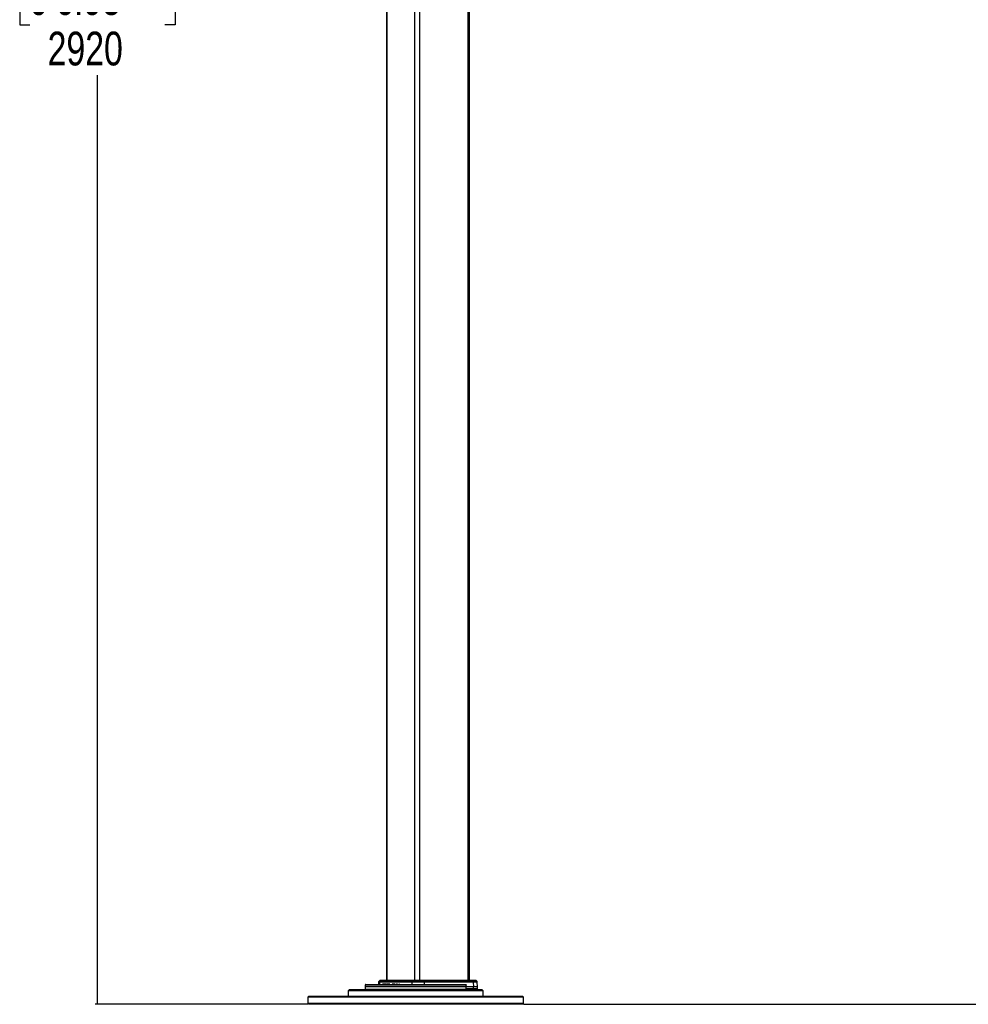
# Model space of a CAD drawing. Header units: millimetres. Extents: x 59675 to 443956, y 27057 to 412240.
# Tile 1 of 67: x 61374 to 131687, y 40110 to 113106. Entities that reach past the tile are written whole.
import ezdxf

# ---------------------------------------------------------------- set-up
doc = ezdxf.new("R2010")
doc.units = ezdxf.units.MM
doc.header["$LTSCALE"] = 50
doc.layers.add('COMPONENT_GEOMETRY', color=7, linetype='Continuous')
doc.styles.add('SLDTEXTSTYLE0', font='TXT', dxfattribs={"width": 0.75})
doc.dimstyles.new('SLDDIMSTYLE2', dxfattribs={"dimtxt": 2500, "dimasz": 165.1, "dimexe": 0, "dimexo": 0.0625, "dimgap": 625, "dimtad": 0, "dimtih": 1, "dimtoh": 1, "dimdec": 0, "dimrnd": 1e-09, "dimzin": 12, "dimdsep": 46, "dimtxsty": 'SLDTEXTSTYLE0', "dimsah": 1, "dimcen": 0.09, "dimadec": 0, "dimazin": 3, "dimtfac": 1, "dimtdec": 0, "dimtofl": 0, "dimtmove": 0, "dimatfit": 3, "dimfxl": 1, "dimfrac": 2, "dimtolj": 1, "dimtzin": 12, "dimarcsym": 0})

# ---------------------------------------------------------------- blocks, each defined once
blk = doc.blocks.new('_D_4')
at = {"layer": 'COMPONENT_GEOMETRY', "color": 7}
for p, q in [((94429, 186096), (66978, 186096)), ((67137, 186096), (67137, 117211)), ((62135, 116703), (61374, 116703)), ((61374, 116703), (61374, 112735)), ((72139, 116703), (72901, 116703)), ((72901, 116703), (72901, 112735)), ((61374, 112735), (62135, 112735)), ((72901, 112735), (72139, 112735)), ((67137, 40110), (67137, 108994)), ((82736, 40110), (66978, 40110))]:
    blk.add_line(p, q, dxfattribs=at)
for points in [[(67137, 186096), (67112, 185931), (67163, 185931)], [(67137, 40110), (67163, 40275), (67112, 40275)]]:
    blk.add_solid(points, dxfattribs=at)
at = {"layer": 'COMPONENT_GEOMETRY', "color": 7, "char_height": 2500, "attachment_point": 1, "style": 'SLDTEXTSTYLE0'}
for s, insert in [('9\'6.95"', (62135, 115957)), ('2920', (63443, 112217))]:
    blk.add_mtext(s, dxfattribs=dict(at, insert=insert))
blk = doc.blocks.new('_D_5')
at = {"layer": 'COMPONENT_GEOMETRY', "color": 7}
for p, q in [((239590, 151446), (257678, 151446)), ((257519, 151446), (257519, 99886)), ((252518, 99378), (251756, 99378)), ((251756, 99378), (251756, 95410)), ((262521, 99378), (263283, 99378)), ((263283, 99378), (263283, 95410)), ((251756, 95410), (252518, 95410)), ((263283, 95410), (262521, 95410)), ((257519, 40110), (257519, 91669)), ((98713, 40110), (257678, 40110))]:
    blk.add_line(p, q, dxfattribs=at)
for points in [[(257519, 151446), (257494, 151281), (257545, 151281)], [(257519, 40110), (257545, 40275), (257494, 40275)]]:
    blk.add_solid(points, dxfattribs=at)
at = {"layer": 'COMPONENT_GEOMETRY', "color": 7, "char_height": 2500, "attachment_point": 1, "style": 'SLDTEXTSTYLE0'}
for s, insert in [('7\'3.67"', (252518, 98632)), ('2227', (253825, 94892))]:
    blk.add_mtext(s, dxfattribs=dict(at, insert=insert))

msp = doc.modelspace()

# ---------------------------------------------------------------- linework, layer by layer
at = {"color": 7, "linetype": 'Continuous', "lineweight": 25}
for p, q in [((88559.19, 185584.55), (88559.19, 41884.54)), ((94704.43, 41884.54), (94704.43, 185584.55)), ((87971.47, 41761.25), (87965.74, 41597.05)), ((88061.13, 41869.9), (87986.09, 41794.86)), ((90435.05, 41761.25), (88037.96, 41761.25)), ((88121.59, 41869.9), (88051.59, 41794.86)), ((88051.59, 41794.86), (90440.32, 41794.86)), ((88096.49, 41884.54), (88154.56, 41884.54)), ((90467.39, 41869.9), (88121.59, 41869.9)), ((88154.56, 41884.54), (90480.15, 41884.54)), ((90435.05, 41761.25), (90432.83, 41584.55)), ((91347.59, 41761.25), (90435.05, 41761.25)), ((90467.39, 41869.9), (90440.32, 41794.86)), ((90440.32, 41794.86), (91339.36, 41794.86)), ((91297.1, 41869.9), (90467.39, 41869.9)), ((90480.15, 41884.54), (91277.18, 41884.54)), ((91277.18, 41884.54), (94906.75, 41884.54)), ((91297.1, 41869.9), (91339.36, 41794.86)), ((94931.43, 41869.9), (91297.1, 41869.9)), ((91339.36, 41794.86), (94983.83, 41794.86)), ((91347.59, 41761.25), (91351.07, 41584.55)), ((94994.03, 41761.25), (91347.59, 41761.25)), ((94906.75, 41884.54), (95167.13, 41884.54)), ((94983.83, 41794.86), (94931.43, 41869.9)), ((94994.03, 41761.25), (95002.61, 41409.55)), ((95277.54, 41794.86), (95202.49, 41869.9)), ((95304.43, 41409.55), (95292.15, 41761.25)), ((85824.72, 41209.55), (85724.72, 41109.55)), ((85724.72, 41109.55), (85724.72, 40709.55)), ((95724.72, 41109.55), (85724.72, 41109.55)), ((85824.72, 41209.55), (95624.72, 41209.55)), ((86979.15, 41536.29), (86974.72, 41409.55)), ((86974.72, 41409.55), (86980.86, 41233.67)), ((94473.08, 41409.55), (86974.72, 41409.55)), ((87029.12, 41584.55), (94417.11, 41584.55)), ((87431.54, 41598.61), (87431.54, 41584.55)), ((87448.01, 41598.61), (87448.01, 41584.55)), ((87513.03, 41598.61), (87513.03, 41584.55)), ((87628.71, 41598.61), (87628.71, 41584.55)), ((87785.05, 41598.61), (87785.05, 41584.55)), ((87910.59, 41584.55), (87910.59, 41598.61)), ((88052.13, 41597.05), (88052.13, 41584.55)), ((88056.68, 41584.55), (88056.68, 41598.61)), ((88082.96, 41597.05), (88082.96, 41584.55)), ((88129.34, 41598.61), (88129.34, 41584.55)), ((88259.97, 41597.05), (88259.97, 41584.55)), ((88309.85, 41597.05), (88259.97, 41597.05)), ((88309.85, 41597.05), (88309.85, 41584.55)), ((88361.34, 41597.05), (88309.85, 41597.05)), ((88313.17, 41597.05), (88313.17, 41598.61)), ((88361.34, 41597.05), (88361.34, 41584.55)), ((88411.22, 41597.05), (88361.34, 41597.05)), ((88388.51, 41597.05), (88388.51, 41598.61)), ((88411.22, 41597.05), (88411.22, 41584.55)), ((88517.26, 41597.05), (88411.22, 41597.05)), ((88448.22, 41598.61), (88448.22, 41584.55)), ((88539.91, 41598.61), (88539.91, 41584.55)), ((88571.64, 41597.05), (88571.64, 41584.55)), ((88675.9, 41597.05), (88571.64, 41597.05)), ((88625.39, 41598.61), (88625.39, 41584.55)), ((88711.37, 41597.05), (88711.37, 41584.55)), ((88717.25, 41597.05), (88717.25, 41584.55)), ((88748.15, 41597.05), (88717.25, 41597.05)), ((88748.15, 41597.05), (88748.15, 41584.55)), ((88802.88, 41597.05), (88748.15, 41597.05)), ((88811.21, 41597.05), (88811.21, 41584.55)), ((88811.63, 41597.05), (88811.63, 41584.55)), ((88821.02, 41597.05), (88821.02, 41584.55)), ((88871.76, 41597.05), (88871.76, 41584.55)), ((88988.68, 41597.05), (88988.68, 41584.55)), ((89027.31, 41597.05), (88988.68, 41597.05)), ((89027.31, 41597.05), (89027.31, 41584.55)), ((89046.29, 41597.05), (89046.29, 41584.55)), ((89101.55, 41597.05), (89046.29, 41597.05)), ((89060.21, 41597.05), (89060.21, 41598.61)), ((89102.57, 41597.05), (89102.57, 41584.55)), ((89106.14, 41597.05), (89106.14, 41584.55)), ((89146.69, 41597.05), (89106.14, 41597.05)), ((89146.69, 41597.05), (89146.69, 41584.55)), ((89208.82, 41597.05), (89146.69, 41597.05)), ((89217.52, 41598.61), (89217.52, 41584.55)), ((89283.06, 41597.05), (89283.06, 41584.55)), ((89283.06, 41597.05), (89285.17, 41597.05)), ((89285.17, 41597.05), (89285.17, 41584.55)), ((89285.17, 41597.05), (89294.99, 41597.05)), ((89294.99, 41597.05), (89294.99, 41584.55)), ((89357.24, 41597.05), (89294.99, 41597.05)), ((89309.26, 41598.61), (89309.26, 41597.05)), ((89357.24, 41597.05), (89357.24, 41584.55)), ((89373.08, 41597.05), (89357.24, 41597.05)), ((89369.1, 41597.05), (89369.1, 41598.61)), ((89373.08, 41597.05), (89373.08, 41584.55)), ((89474.62, 41597.05), (89474.62, 41584.55)), ((89515.44, 41597.05), (89515.44, 41584.55)), ((89532.46, 41598.61), (89532.46, 41584.55)), ((89552.35, 41597.05), (89552.35, 41584.55)), ((89644.78, 41584.55), (89644.78, 41598.61)), ((89645.5, 41584.55), (89645.5, 41598.61)), ((89685.29, 41598.61), (89685.29, 41584.55)), ((89791, 41597.05), (89791, 41584.55)), ((89792.01, 41584.55), (89792.01, 41598.61)), ((89902.62, 41597.05), (89902.62, 41584.55)), ((89912.28, 41584.55), (89912.28, 41598.61)), ((95002.61, 41259.55), (94467.69, 41259.55)), ((94468.58, 41233.67), (94469.48, 41259.55)), ((94473.08, 41409.55), (94468.71, 41536.29)), ((95002.61, 41409.55), (94473.08, 41409.55)), ((95002.61, 41259.55), (95002.61, 41409.55)), ((95304.43, 41409.55), (95002.61, 41409.55)), ((95304.43, 41259.55), (95002.61, 41259.55)), ((95304.43, 41259.55), (95304.43, 41409.55)), ((95724.72, 41109.55), (95624.72, 41209.55)), ((95724.72, 40709.55), (95724.72, 41109.55)), ((82799.72, 40709.55), (82724.72, 40634.55)), ((82724.72, 40634.55), (82724.72, 40184.55)), ((85067.87, 40634.55), (82724.72, 40634.55)), ((82724.72, 40184.55), (82799.72, 40109.55)), ((82724.72, 40184.55), (85067.87, 40184.55)), ((82799.72, 40709.55), (85120.9, 40709.55)), ((98724.72, 40634.55), (85067.87, 40634.55)), ((85067.87, 40184.55), (98724.72, 40184.55)), ((85120.9, 40709.55), (98649.72, 40709.55)), ((98724.72, 40634.55), (98649.72, 40709.55)), ((98649.72, 40109.55), (98724.72, 40184.55)), ((98724.72, 40184.55), (98724.72, 40634.55)), ((85120.9, 40109.55), (82799.72, 40109.55)), ((98649.72, 40109.55), (85120.9, 40109.55))]:
    msp.add_line(p, q, dxfattribs=at)
at = {"color": 8, "linetype": 'Continuous', "lineweight": 25}
for p, q in [((88586.12, 185584.55), (88586.12, 41884.54)), ((90647.04, 185584.55), (90647.04, 41884.54)), ((91016.6, 185584.55), (91016.6, 41884.54)), ((94583.7, 185584.55), (94583.7, 41884.54)), ((88037.96, 41761.25), (87971.47, 41761.25)), ((87986.09, 41794.86), (88051.59, 41794.86)), ((88037.96, 41761.25), (88032.62, 41597.05)), ((88121.59, 41869.9), (88061.13, 41869.9)), ((95202.49, 41869.9), (94931.43, 41869.9)), ((94983.83, 41794.86), (95277.54, 41794.86)), ((95292.15, 41761.25), (94994.03, 41761.25)), ((94468.71, 41536.29), (86979.15, 41536.29)), ((86980.86, 41233.67), (94468.58, 41233.67))]:
    msp.add_line(p, q, dxfattribs=at)
at = {"color": 7, "linetype": 'Continuous', "lineweight": 25, "flags": 128}
msp.add_lwpolyline([(94467.69, 41259.55), (94470.39, 41334.73), (94473.08, 41409.55)], dxfattribs=at)
at = {"color": 7, "linetype": 'Continuous', "lineweight": 25}
for centre, radius, start, end in [((88021.44, 41759.5), 50, 135, 178), ((88089.72, 41759.83), 51.78, 137.4223176, 178.4288564), ((88096.49, 41834.55), 50, 90, 135), ((88154.85, 41839.45), 45.09, 90.3635331, 137.5301915), ((90541.84, 41761.72), 106.79, 161.9206094, 180.253095), ((90485.34, 41867.14), 18.16, 106.6321127, 171.2699139), ((91274.58, 41860.14), 24.54, 23.4304132, 83.9014904), ((91274.82, 41761.24), 72.77, 0.0055425, 27.513485), ((94905.18, 41853.77), 30.82, 31.5656159, 87.0743318), ((94932.12, 41760.8), 61.92, 0.4091313, 33.3644499), ((95167.13, 41834.55), 50, 45, 90), ((95242.18, 41759.5), 50, 2, 45), ((87029.12, 41534.55), 50, 90, 178), ((87005.85, 41234.55), 25, 182, 270), ((94443.59, 41234.55), 25, 270, 358)]:
    msp.add_arc(centre, radius, start, end, dxfattribs=at)
for points, knots in [([(88540.58, 41597.05), (88540.36, 41597.05), (88539.57, 41597.05), (88542.69, 41597.05), (88548.17, 41597.05), (88558.48, 41597.05), (88566.34, 41597.05), (88571.64, 41597.05)], [0, 0, 0, 0, 0.04721789, 0.17885574, 0.3603922, 0.569276, 1, 1, 1, 1]), ([(88717.25, 41597.05), (88715.78, 41597.05), (88713.02, 41597.05), (88711.27, 41597.05), (88711.48, 41597.05), (88711.52, 41597.05)], [0, 0, 0, 0, 0.47651125, 0.89641375, 1, 1, 1, 1]), ([(88811.63, 41597.05), (88811.5, 41597.05), (88811.27, 41597.05), (88811.23, 41597.05), (88811.21, 41597.05)], [0, 0, 0, 0, 0.559588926, 1, 1, 1, 1]), ([(89046.29, 41597.05), (89044.39, 41597.05), (89040.84, 41597.05), (89035.33, 41597.05), (89030.76, 41597.05), (89028.5, 41597.05), (89027.31, 41597.05)], [0, 0, 0, 0, 0.30201579, 0.56440602, 0.77093226, 1, 1, 1, 1]), ([(89102.7, 41597.05), (89102.66, 41597.05), (89102.43, 41597.05), (89103.44, 41597.05), (89105.2, 41597.05), (89106.14, 41597.05)], [0, 0, 0, 0, 0.09088322, 0.51233557, 1, 1, 1, 1]), ([(89515.44, 41597.05), (89508.19, 41597.05), (89495.2, 41597.05), (89480.93, 41597.05), (89474.62, 41597.05)], [0, 0, 0, 0, 0.55771446, 1, 1, 1, 1]), ([(94417.11, 41584.55), (94424.99, 41583.61), (94438.24, 41582.02), (94453.99, 41570.84), (94463.19, 41558.54), (94467.78, 41546.69), (94468.44, 41539.29), (94468.71, 41536.29)], [0, 0, 0, 0, 0.34577097, 0.58086478, 0.75875641, 0.90248004, 1, 1, 1, 1])]:
    msp.add_open_spline(points, degree=3, knots=knots, dxfattribs=at)

# ---------------------------------------------------------------- dimensions: what is measured, and where the dimension line sits
at = {"layer": 'COMPONENT_GEOMETRY', "color": 7}
for base, p1, p2, picture, middle in [((67137.14, 40109.55), (94492.3, 186095.84), (82799.72, 40109.55), '_D_4', (67137.14, 113102.69)), ((257519.32, 40109.55), (239526.37, 151445.89), (98649.72, 40109.55), '_D_5', (257519.32, 95777.72))]:
    dim = msp.add_linear_dim(base=base, p1=p1, p2=p2, angle=90, dimstyle='SLDDIMSTYLE2', dxfattribs=at)
    dim.commit()
    dim.dimension.update_dxf_attribs({"geometry": picture, "text_midpoint": middle, "dimtype": 160})

doc.saveas('drawing.dxf')
